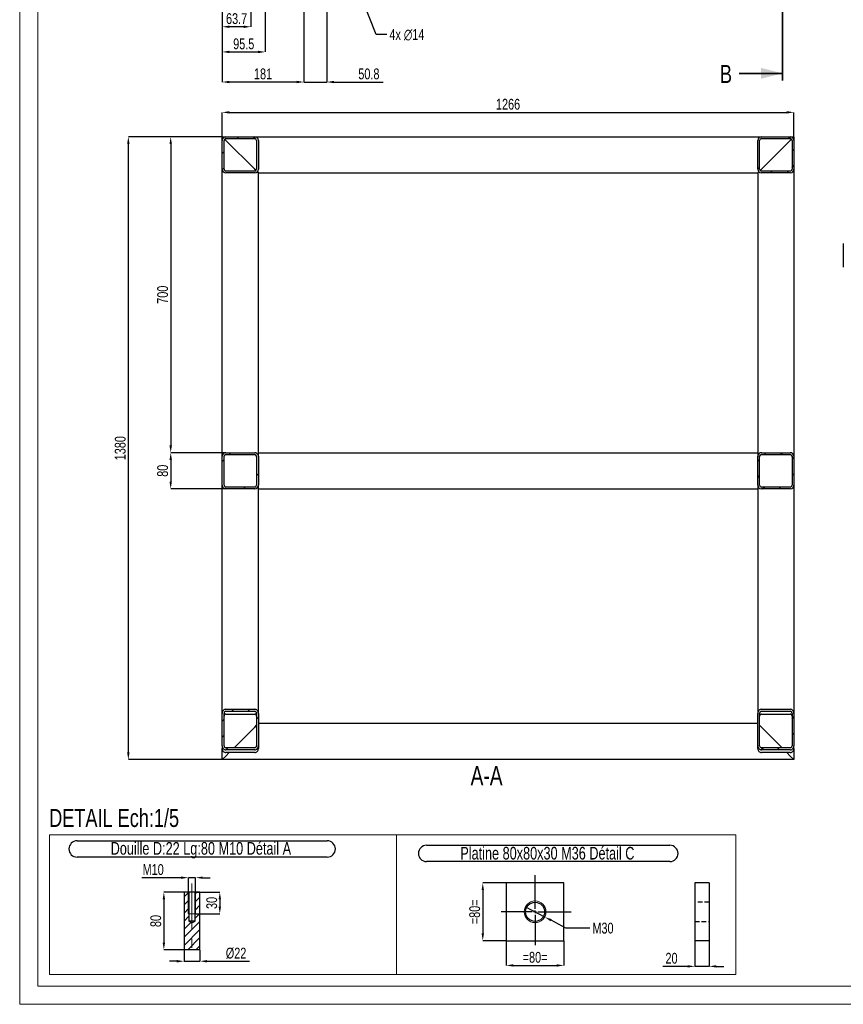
# Model space of a CAD drawing. Header units: millimetres. Extents: x 0 to 841, y 0 to 594.
# Tile 1 of 10: x 0 to 228, y 0 to 273. Entities that reach past the tile are written whole.
import ezdxf

# ---------------------------------------------------------------- set-up
doc = ezdxf.new("R2010")
doc.units = ezdxf.units.MM
doc.header["$PDSIZE"] = -1
doc.linetypes.add('CENTERX2', pattern=[20.32, 12.7, -2.54, 2.54, -2.54])
doc.linetypes.add('HIDDEN', pattern=[1.905, 1.27, -0.635])
for name, color, linetype in [('COTES', 1, 'Continuous'), ('NOTES', 6, 'Continuous'), ('TRAIT-FINS', 9, 'Continuous'), ('TRAIT-MIXTES', 3, 'CENTERX2'), ('TRAIT-TIRET', 2, 'HIDDEN')]:
    doc.layers.add(name, color=color, linetype=linetype)
doc.layers.add('TRAIT-FORT', color=4, linetype='Continuous', lineweight=25)
doc.styles.add('SLDTEXTSTYLE0', font='TXT', dxfattribs={"width": 0.75})
doc.dimstyles.new('SLDDIMSTYLE0', dxfattribs={"dimtxt": 3, "dimasz": 2, "dimexe": 0, "dimexo": 0.0625, "dimgap": 0.75, "dimtad": 1, "dimdec": 0, "dimlfac": 8, "dimrnd": 1e-09, "dimzin": 12, "dimdsep": 46, "dimtxsty": 'SLDTEXTSTYLE0', "dimsah": 1, "dimcen": 0.09, "dimadec": 0, "dimazin": 3, "dimtfac": 1, "dimtdec": 0, "dimtofl": 0, "dimtmove": 0, "dimatfit": 3, "dimfxl": 1, "dimfrac": 2, "dimtolj": 1, "dimtzin": 12, "dimarcsym": 0})
doc.dimstyles.new('SLDDIMSTYLE1', dxfattribs={"dimtxt": 3, "dimasz": 2, "dimexe": 0, "dimexo": 0.0625, "dimgap": 0.75, "dimtad": 1, "dimdec": 1, "dimlfac": 8, "dimrnd": 1e-09, "dimzin": 12, "dimdsep": 46, "dimtxsty": 'SLDTEXTSTYLE0', "dimsah": 1, "dimcen": 0.09, "dimadec": 0, "dimazin": 3, "dimtfac": 1, "dimtdec": 1, "dimtmove": 0, "dimatfit": 0, "dimfxl": 1, "dimfrac": 2, "dimtolj": 1, "dimtzin": 12, "dimarcsym": 0})
doc.dimstyles.new('SLDDIMSTYLE10', dxfattribs={"dimtxt": 3, "dimasz": 2, "dimexe": 0, "dimexo": 0.0625, "dimgap": 0.75, "dimtad": 1, "dimdec": 0, "dimlfac": 5, "dimrnd": 1e-09, "dimzin": 12, "dimdsep": 46, "dimtxsty": 'SLDTEXTSTYLE0', "dimsah": 1, "dimcen": 0.09, "dimadec": 0, "dimazin": 3, "dimtfac": 1, "dimtdec": 0, "dimtofl": 0, "dimtmove": 0, "dimatfit": 3, "dimfxl": 1, "dimfrac": 2, "dimtolj": 1, "dimtzin": 12, "dimarcsym": 0})
doc.dimstyles.new('SLDDIMSTYLE11', dxfattribs={"dimtxt": 3, "dimasz": 2, "dimexe": 0, "dimexo": 0.0625, "dimgap": 0.75, "dimtad": 1, "dimdec": 0, "dimlfac": 5, "dimrnd": 1e-09, "dimzin": 12, "dimdsep": 46, "dimtxsty": 'SLDTEXTSTYLE0', "dimsah": 1, "dimcen": 0.09, "dimadec": 0, "dimazin": 3, "dimtfac": 1, "dimtdec": 0, "dimtmove": 0, "dimatfit": 0, "dimfxl": 1, "dimfrac": 2, "dimtolj": 1, "dimtzin": 12, "dimarcsym": 0})
doc.dimstyles.new('SLDDIMSTYLE12', dxfattribs={"dimtxt": 3, "dimasz": 2, "dimexe": 0, "dimexo": 0.0625, "dimgap": 0.75, "dimtad": 1, "dimdec": 0, "dimlfac": 8, "dimrnd": 1e-09, "dimzin": 12, "dimdsep": 46, "dimtxsty": 'SLDTEXTSTYLE0', "dimsah": 1, "dimcen": 0.09, "dimadec": 0, "dimazin": 3, "dimtfac": 1, "dimtdec": 0, "dimtmove": 0, "dimatfit": 0, "dimfxl": 1, "dimfrac": 2, "dimtolj": 1, "dimtzin": 12, "dimarcsym": 0})
doc.dimstyles.new('SLDDIMSTYLE4', dxfattribs={"dimtxt": 3, "dimasz": 2, "dimexe": 0, "dimexo": 0.0625, "dimgap": 0.75, "dimtad": 1, "dimdec": 0, "dimlfac": 8, "dimrnd": 1e-09, "dimzin": 12, "dimdsep": 46, "dimtxsty": 'SLDTEXTSTYLE0', "dimsah": 1, "dimcen": 0.09, "dimadec": 0, "dimazin": 3, "dimtfac": 1, "dimtofl": 0, "dimtmove": 0, "dimatfit": 3, "dimfxl": 1, "dimfrac": 2, "dimtolj": 1, "dimtzin": 12, "dimarcsym": 0})
doc.dimstyles.new('SLDDIMSTYLE5', dxfattribs={"dimtxt": 3, "dimasz": 2, "dimexe": 0, "dimexo": 0.0625, "dimgap": 0.75, "dimtad": 0, "dimtih": 1, "dimtoh": 1, "dimdec": 0, "dimlfac": 8, "dimrnd": 1e-09, "dimzin": 12, "dimdsep": 46, "dimtxsty": 'SLDTEXTSTYLE0', "dimblk1": 'NONE', "dimsah": 1, "dimcen": 0, "dimadec": 0, "dimazin": 3, "dimtfac": 1, "dimtdec": 0, "dimtmove": 0, "dimatfit": 3, "dimldrblk": 'NONE', "dimfxl": 1, "dimfrac": 2, "dimtolj": 1, "dimtzin": 12, "dimarcsym": 0})
doc.dimstyles.new('SLDDIMSTYLE9', dxfattribs={"dimtxt": 3, "dimasz": 2, "dimexe": 0, "dimexo": 0.0625, "dimgap": 0.75, "dimtad": 0, "dimtih": 1, "dimtoh": 1, "dimdec": 0, "dimlfac": 5, "dimrnd": 1e-09, "dimzin": 12, "dimdsep": 46, "dimtxsty": 'SLDTEXTSTYLE0', "dimblk1": 'NONE', "dimsah": 1, "dimcen": 0, "dimadec": 0, "dimazin": 3, "dimtfac": 1, "dimtdec": 0, "dimtmove": 0, "dimatfit": 3, "dimldrblk": 'NONE', "dimfxl": 1, "dimfrac": 2, "dimtolj": 1, "dimtzin": 12, "dimarcsym": 0})
pattern_1 = [(45, (0, 0), (-13.4704, 13.4704), []), (45, (4.49, 2e-323), (-13.4704, 13.4704), []), (45, (8.98, 4e-323), (-13.4704, 13.4704), []), (45, (13.47, 6e-323), (-13.4704, 13.4704), [])]

# ---------------------------------------------------------------- blocks, each defined once
blk = doc.blocks.new('_D_19')
at = {"layer": 'COTES', "color": 0, "lineweight": -2, "transparency": 16777216}
for p, q in [((56.05, 307.37), (56.05, 270.74)), ((64.02, 300.36), (64.02, 270.74)), ((62.02, 270.74), (58.05, 270.74))]:
    blk.add_line(p, q, dxfattribs=at)
at = {"layer": 'COTES', "color": 0, "transparency": 16777216}
for points in [[(58.05, 271.07), (58.05, 270.4), (56.05, 270.74)], [(62.02, 271.07), (62.02, 270.4), (64.02, 270.74)]]:
    blk.add_solid(points, dxfattribs=at)
at = {"layer": 'Defpoints', "color": 0, "transparency": 16777216}
for p in [(56.05, 307.43), (64.02, 300.43), (56.05, 270.74)]:
    blk.add_point(p, dxfattribs=at)
at = {"layer": 'COTES', "color": 0, "transparency": 16777216, "insert": (60.04, 274.49), "char_height": 3, "attachment_point": 2, "style": 'SLDTEXTSTYLE0'}
blk.add_mtext('\\A1;63.7', dxfattribs=at)
blk = doc.blocks.new('_D_20')
at = {"layer": 'COTES', "color": 0, "lineweight": -2, "transparency": 16777216}
for p, q in [((56.05, 307.37), (56.05, 263.76)), ((67.99, 302.74), (67.99, 263.76)), ((58.05, 263.76), (65.99, 263.76))]:
    blk.add_line(p, q, dxfattribs=at)
at = {"layer": 'COTES', "color": 0, "transparency": 16777216}
for points in [[(58.05, 264.1), (58.05, 263.43), (56.05, 263.76)], [(65.99, 264.1), (65.99, 263.43), (67.99, 263.76)]]:
    blk.add_solid(points, dxfattribs=at)
at = {"layer": 'Defpoints', "color": 0, "transparency": 16777216}
for p in [(56.05, 307.43), (67.99, 302.81), (67.99, 263.76)]:
    blk.add_point(p, dxfattribs=at)
at = {"layer": 'COTES', "color": 0, "transparency": 16777216, "insert": (62.02, 267.51), "char_height": 3, "attachment_point": 2, "style": 'SLDTEXTSTYLE0'}
blk.add_mtext('\\A1;95.5', dxfattribs=at)
blk = doc.blocks.new('_D_21')
at = {"layer": 'COTES', "color": 0, "lineweight": -2, "transparency": 16777216}
for p, q in [((78.67, 300.4), (78.67, 255.43)), ((85.02, 300.4), (85.02, 255.43)), ((76.67, 255.43), (74.67, 255.43)), ((78.67, 255.43), (85.02, 255.43)), ((87.02, 255.43), (100.59, 255.43))]:
    blk.add_line(p, q, dxfattribs=at)
at = {"layer": 'COTES', "color": 0, "transparency": 16777216}
for points in [[(76.67, 255.77), (76.67, 255.1), (78.67, 255.43)], [(87.02, 255.77), (87.02, 255.1), (85.02, 255.43)]]:
    blk.add_solid(points, dxfattribs=at)
at = {"layer": 'Defpoints', "color": 0, "transparency": 16777216}
for p in [(78.67, 300.46), (85.02, 300.46), (85.02, 255.43)]:
    blk.add_point(p, dxfattribs=at)
at = {"layer": 'COTES', "color": 0, "transparency": 16777216, "insert": (96.66, 259.18), "char_height": 3, "attachment_point": 2, "style": 'SLDTEXTSTYLE0'}
blk.add_mtext('\\A1;50.8', dxfattribs=at)
blk = doc.blocks.new('_D_22')
at = {"layer": 'COTES', "color": 0, "lineweight": -2, "transparency": 16777216}
for p, q in [((56.05, 307.37), (56.05, 255.43)), ((78.67, 300.4), (78.67, 255.43)), ((76.67, 255.43), (58.05, 255.43))]:
    blk.add_line(p, q, dxfattribs=at)
at = {"layer": 'COTES', "color": 0, "transparency": 16777216}
for points in [[(58.05, 255.77), (58.05, 255.1), (56.05, 255.43)], [(76.67, 255.77), (76.67, 255.1), (78.67, 255.43)]]:
    blk.add_solid(points, dxfattribs=at)
at = {"layer": 'Defpoints', "color": 0, "transparency": 16777216}
for p in [(56.05, 307.43), (78.67, 300.46), (56.05, 255.43)]:
    blk.add_point(p, dxfattribs=at)
at = {"layer": 'COTES', "color": 0, "transparency": 16777216, "insert": (67.36, 259.18), "char_height": 3, "attachment_point": 2, "style": 'SLDTEXTSTYLE0'}
blk.add_mtext('\\A1;181', dxfattribs=at)
blk = doc.blocks.new('_D_23')
at = {"layer": 'COTES', "color": 0, "lineweight": -2, "transparency": 16777216}
for p, q in [((84.69, 303.65), (85.34, 302.03)), ((98.67, 268.59), (86.08, 300.17)), ((101.58, 268.59), (98.67, 268.59))]:
    blk.add_line(p, q, dxfattribs=at)
at = {"layer": 'COTES', "color": 0, "transparency": 16777216}
blk.add_solid([(86.39, 300.29), (85.77, 300.05), (85.34, 302.03)], dxfattribs=at)
at = {"layer": 'Defpoints', "color": 0, "transparency": 16777216}
for p in [(84.69, 303.65), (85.34, 302.03)]:
    blk.add_point(p, dxfattribs=at)
at = {"layer": 'COTES', "color": 0, "transparency": 16777216, "insert": (102.33, 270.09), "char_height": 3, "attachment_point": 1, "style": 'SLDTEXTSTYLE0'}
blk.add_mtext('\\A1;4x ∅14', dxfattribs=at)
blk = doc.blocks.new('_None')
blk = doc.blocks.new('_D_30')
at = {"layer": 'COTES', "color": 0, "lineweight": -2, "transparency": 16777216}
for p, q in [((140.01, 27.02), (145.31, 24.21)), ((151.2, 21.1), (147.08, 23.28)), ((157.78, 21.1), (151.2, 21.1))]:
    blk.add_line(p, q, dxfattribs=at)
at = {"layer": 'COTES', "color": 0, "transparency": 16777216}
blk.add_solid([(147.24, 23.57), (146.92, 22.99), (145.31, 24.21)], dxfattribs=at)
at = {"layer": 'Defpoints', "color": 0, "transparency": 16777216}
for p in [(140.01, 27.02), (145.31, 24.21)]:
    blk.add_point(p, dxfattribs=at)
at = {"layer": 'COTES', "color": 0, "transparency": 16777216, "insert": (158.53, 22.6), "char_height": 3, "attachment_point": 1, "style": 'SLDTEXTSTYLE0'}
blk.add_mtext('\\A1;M30', dxfattribs=at)
blk = doc.blocks.new('_D_31')
at = {"layer": 'COTES', "color": 0, "lineweight": -2, "transparency": 16777216}
for p, q in [((134.6, 33.62), (128.18, 33.62)), ((128.18, 31.62), (128.18, 19.62)), ((134.6, 17.62), (128.18, 17.62))]:
    blk.add_line(p, q, dxfattribs=at)
at = {"layer": 'COTES', "color": 0, "transparency": 16777216}
for points in [[(127.85, 31.62), (128.51, 31.62), (128.18, 33.62)], [(127.85, 19.62), (128.51, 19.62), (128.18, 17.62)]]:
    blk.add_solid(points, dxfattribs=at)
at = {"layer": 'Defpoints', "color": 0, "transparency": 16777216}
for p in [(134.66, 33.62), (128.18, 17.62), (134.66, 17.62)]:
    blk.add_point(p, dxfattribs=at)
at = {"layer": 'COTES', "color": 0, "transparency": 16777216, "insert": (124.43, 25.62), "char_height": 3, "attachment_point": 2, "rotation": 90, "style": 'SLDTEXTSTYLE0'}
blk.add_mtext('\\A1;=80=', dxfattribs=at)
blk = doc.blocks.new('_D_32')
at = {"layer": 'COTES', "color": 0, "lineweight": -2, "transparency": 16777216}
for p, q in [((134.66, 17.55), (134.66, 10.77)), ((150.66, 17.55), (150.66, 10.77)), ((136.66, 10.77), (148.66, 10.77))]:
    blk.add_line(p, q, dxfattribs=at)
at = {"layer": 'COTES', "color": 0, "transparency": 16777216}
for points in [[(136.66, 11.1), (136.66, 10.43), (134.66, 10.77)], [(148.66, 11.1), (148.66, 10.43), (150.66, 10.77)]]:
    blk.add_solid(points, dxfattribs=at)
at = {"layer": 'Defpoints', "color": 0, "transparency": 16777216}
for p in [(134.66, 17.62), (150.66, 17.62), (150.66, 10.77)]:
    blk.add_point(p, dxfattribs=at)
at = {"layer": 'COTES', "color": 0, "transparency": 16777216, "insert": (142.66, 14.52), "char_height": 3, "attachment_point": 2, "style": 'SLDTEXTSTYLE0'}
blk.add_mtext('\\A1;=80=', dxfattribs=at)
blk = doc.blocks.new('SW_NOTE_25')
at = {"layer": 'NOTES', "color": 0}
for p, q in [((-0.03, 4.95), (67.31, 4.95)), ((67.31, 0.43), (-0.03, 0.43))]:
    blk.add_line(p, q, dxfattribs=at)
for centre, start, end in [((-0.03, 2.69), 90, 270), ((67.31, 2.69), 270, 90)]:
    blk.add_arc(centre, 2.26, start, end, dxfattribs=at)
at = {"layer": 'NOTES', "color": 0, "insert": (33.41, 4.51), "char_height": 3.5, "attachment_point": 2, "style": 'SLDTEXTSTYLE0'}
blk.add_mtext('Platine 80x80x30 M36 Détail C', dxfattribs=at)
blk = doc.blocks.new('SW_CENTERMARKSYMBOL_12')
at = {"layer": 'TRAIT-MIXTES', "color": 0}
for p, q in [((0, 0.8), (0, 10.19)), ((-0.8, 0), (-9.39, 0)), ((0, 0), (-0.4, 0)), ((0, 0), (0, 0.4)), ((0, 0), (0, -0.4)), ((0, 0), (0.4, 0)), ((0.8, 0), (9.97, 0)), ((0, -0.8), (0, -9.25))]:
    blk.add_line(p, q, dxfattribs=at)
blk = doc.blocks.new('_D_33')
at = {"layer": 'COTES', "color": 0, "lineweight": -2, "transparency": 16777216}
for p, q in [((44.69, 35.07), (33.77, 35.07)), ((46.69, 25.13), (46.69, 35.07)), ((48.69, 35.07), (46.69, 35.07)), ((48.69, 25.13), (48.69, 35.07)), ((50.69, 35.07), (52.69, 35.07))]:
    blk.add_line(p, q, dxfattribs=at)
at = {"layer": 'COTES', "color": 0, "transparency": 16777216}
for points in [[(44.69, 35.41), (44.69, 34.74), (46.69, 35.07)], [(50.69, 35.41), (50.69, 34.74), (48.69, 35.07)]]:
    blk.add_solid(points, dxfattribs=at)
at = {"layer": 'Defpoints', "color": 0, "transparency": 16777216}
for p in [(48.69, 35.07), (46.69, 25.07), (48.69, 25.07)]:
    blk.add_point(p, dxfattribs=at)
at = {"layer": 'COTES', "color": 0, "transparency": 16777216, "insert": (36.95, 38.82), "char_height": 3, "attachment_point": 2, "style": 'SLDTEXTSTYLE0'}
blk.add_mtext('\\A1;M10', dxfattribs=at)
blk = doc.blocks.new('_D_34')
at = {"layer": 'COTES', "color": 0, "lineweight": -2, "transparency": 16777216}
for p, q in [((48.75, 31.07), (55.39, 31.07)), ((55.39, 29.07), (55.39, 27.07)), ((48.75, 25.07), (55.39, 25.07))]:
    blk.add_line(p, q, dxfattribs=at)
at = {"layer": 'COTES', "color": 0, "transparency": 16777216}
for points in [[(55.06, 29.07), (55.72, 29.07), (55.39, 31.07)], [(55.06, 27.07), (55.72, 27.07), (55.39, 25.07)]]:
    blk.add_solid(points, dxfattribs=at)
at = {"layer": 'Defpoints', "color": 0, "transparency": 16777216}
for p in [(48.69, 31.07), (48.69, 25.07), (55.39, 25.07)]:
    blk.add_point(p, dxfattribs=at)
at = {"layer": 'COTES', "color": 0, "transparency": 16777216, "insert": (51.64, 28.07), "char_height": 3, "attachment_point": 2, "rotation": 90, "style": 'SLDTEXTSTYLE0'}
blk.add_mtext('\\A1;30', dxfattribs=at)
blk = doc.blocks.new('_D_35')
at = {"layer": 'COTES', "color": 0, "lineweight": -2, "transparency": 16777216}
for p, q in [((45.43, 31.07), (39.9, 31.07)), ((39.9, 29.07), (39.9, 17.07)), ((45.43, 15.07), (39.9, 15.07))]:
    blk.add_line(p, q, dxfattribs=at)
at = {"layer": 'COTES', "color": 0, "transparency": 16777216}
for points in [[(39.57, 29.07), (40.24, 29.07), (39.9, 31.07)], [(39.57, 17.07), (40.24, 17.07), (39.9, 15.07)]]:
    blk.add_solid(points, dxfattribs=at)
at = {"layer": 'Defpoints', "color": 0, "transparency": 16777216}
for p in [(45.49, 31.07), (39.9, 15.07), (45.49, 15.07)]:
    blk.add_point(p, dxfattribs=at)
at = {"layer": 'COTES', "color": 0, "transparency": 16777216, "insert": (36.15, 23.07), "char_height": 3, "attachment_point": 2, "rotation": 90, "style": 'SLDTEXTSTYLE0'}
blk.add_mtext('\\A1;80', dxfattribs=at)
blk = doc.blocks.new('_D_36')
at = {"layer": 'COTES', "color": 0, "lineweight": -2, "transparency": 16777216}
for p, q in [((45.49, 15.01), (45.49, 11.93)), ((49.89, 15.01), (49.89, 11.93)), ((43.49, 11.93), (41.49, 11.93)), ((45.49, 11.93), (49.89, 11.93)), ((51.89, 11.93), (63.64, 11.93))]:
    blk.add_line(p, q, dxfattribs=at)
at = {"layer": 'COTES', "color": 0, "transparency": 16777216}
for points in [[(43.49, 12.26), (43.49, 11.59), (45.49, 11.93)], [(51.89, 12.26), (51.89, 11.59), (49.89, 11.93)]]:
    blk.add_solid(points, dxfattribs=at)
at = {"layer": 'Defpoints', "color": 0, "transparency": 16777216}
for p in [(45.49, 15.07), (49.89, 15.07), (45.49, 11.93)]:
    blk.add_point(p, dxfattribs=at)
at = {"layer": 'COTES', "color": 0, "transparency": 16777216, "insert": (59.89, 15.68), "char_height": 3, "attachment_point": 2, "style": 'SLDTEXTSTYLE0'}
blk.add_mtext('\\A1;%%c22', dxfattribs=at)
blk = doc.blocks.new('SW_NOTE_26')
at = {"layer": 'NOTES', "color": 0}
for p, q in [((-0.03, 4.87), (69.19, 4.87)), ((69.19, 0.34), (-0.03, 0.34))]:
    blk.add_line(p, q, dxfattribs=at)
for centre, start, end in [((-0.03, 2.6), 90, 270), ((69.19, 2.6), 270, 90)]:
    blk.add_arc(centre, 2.26, start, end, dxfattribs=at)
at = {"layer": 'NOTES', "color": 0, "insert": (34.23, 4.51), "char_height": 3.5, "attachment_point": 2, "style": 'SLDTEXTSTYLE0'}
blk.add_mtext('Douille D:22 Lg:80 M10 Détail A', dxfattribs=at)
blk = doc.blocks.new('_D_37')
at = {"layer": 'COTES', "color": 0, "lineweight": -2, "transparency": 16777216}
for p, q in [((186.87, 17.55), (186.87, 10.51)), ((190.87, 17.55), (190.87, 10.51)), ((184.87, 10.51), (177.99, 10.51)), ((190.87, 10.51), (186.87, 10.51)), ((192.87, 10.51), (194.87, 10.51))]:
    blk.add_line(p, q, dxfattribs=at)
at = {"layer": 'COTES', "color": 0, "transparency": 16777216}
for points in [[(184.87, 10.84), (184.87, 10.18), (186.87, 10.51)], [(192.87, 10.84), (192.87, 10.18), (190.87, 10.51)]]:
    blk.add_solid(points, dxfattribs=at)
at = {"layer": 'Defpoints', "color": 0, "transparency": 16777216}
for p in [(186.87, 17.62), (190.87, 17.62), (186.87, 10.51)]:
    blk.add_point(p, dxfattribs=at)
at = {"layer": 'COTES', "color": 0, "transparency": 16777216, "insert": (180.43, 14.26), "char_height": 3, "attachment_point": 2, "style": 'SLDTEXTSTYLE0'}
blk.add_mtext('\\A1;20', dxfattribs=at)
blk = doc.blocks.new('_D_59')
at = {"layer": 'COTES', "color": 0, "lineweight": -2, "transparency": 16777216}
for p, q in [((56.05, 240.33), (56.05, 247.03)), ((58.05, 247.03), (212.3, 247.03)), ((214.3, 240.33), (214.3, 247.03))]:
    blk.add_line(p, q, dxfattribs=at)
at = {"layer": 'COTES', "color": 0, "transparency": 16777216}
for points in [[(58.05, 247.37), (58.05, 246.7), (56.05, 247.03)], [(212.3, 247.37), (212.3, 246.7), (214.3, 247.03)]]:
    blk.add_solid(points, dxfattribs=at)
at = {"layer": 'Defpoints', "color": 0, "transparency": 16777216}
for p in [(214.3, 247.03), (56.05, 240.27), (214.3, 240.27)]:
    blk.add_point(p, dxfattribs=at)
at = {"layer": 'COTES', "color": 0, "transparency": 16777216, "insert": (135.18, 250.78), "char_height": 3, "attachment_point": 2, "style": 'SLDTEXTSTYLE0'}
blk.add_mtext('\\A1;1266', dxfattribs=at)
blk = doc.blocks.new('_D_60')
at = {"layer": 'COTES', "color": 0, "lineweight": -2, "transparency": 16777216}
for p, q in [((55.99, 240.27), (30.07, 240.27)), ((30.07, 69.77), (30.07, 238.27)), ((55.99, 67.77), (30.07, 67.77))]:
    blk.add_line(p, q, dxfattribs=at)
at = {"layer": 'COTES', "color": 0, "transparency": 16777216}
for points in [[(29.74, 238.27), (30.4, 238.27), (30.07, 240.27)], [(29.74, 69.77), (30.4, 69.77), (30.07, 67.77)]]:
    blk.add_solid(points, dxfattribs=at)
at = {"layer": 'Defpoints', "color": 0, "transparency": 16777216}
for p in [(30.07, 240.27), (56.05, 240.27), (56.05, 67.77)]:
    blk.add_point(p, dxfattribs=at)
at = {"layer": 'COTES', "color": 0, "transparency": 16777216, "insert": (26.32, 154.02), "char_height": 3, "attachment_point": 2, "rotation": 90, "style": 'SLDTEXTSTYLE0'}
blk.add_mtext('\\A1;1380', dxfattribs=at)
blk = doc.blocks.new('_D_61')
at = {"layer": 'COTES', "color": 0, "lineweight": -2, "transparency": 16777216}
for p, q in [((55.99, 240.27), (41.8, 240.27)), ((41.8, 238.27), (41.8, 154.77)), ((56.99, 152.77), (41.8, 152.77))]:
    blk.add_line(p, q, dxfattribs=at)
at = {"layer": 'COTES', "color": 0, "transparency": 16777216}
for points in [[(41.46, 238.27), (42.13, 238.27), (41.8, 240.27)], [(41.46, 154.77), (42.13, 154.77), (41.8, 152.77)]]:
    blk.add_solid(points, dxfattribs=at)
at = {"layer": 'Defpoints', "color": 0, "transparency": 16777216}
for p in [(56.05, 240.27), (41.8, 152.77), (57.05, 152.77)]:
    blk.add_point(p, dxfattribs=at)
at = {"layer": 'COTES', "color": 0, "transparency": 16777216, "insert": (38.05, 196.52), "char_height": 3, "attachment_point": 2, "rotation": 90, "style": 'SLDTEXTSTYLE0'}
blk.add_mtext('\\A1;700', dxfattribs=at)
blk = doc.blocks.new('_D_62')
at = {"layer": 'COTES', "color": 0, "lineweight": -2, "transparency": 16777216}
for p, q in [((56.99, 152.77), (41.8, 152.77)), ((41.8, 150.77), (41.8, 144.77)), ((56.99, 142.77), (41.8, 142.77))]:
    blk.add_line(p, q, dxfattribs=at)
at = {"layer": 'COTES', "color": 0, "transparency": 16777216}
for points in [[(41.46, 150.77), (42.13, 150.77), (41.8, 152.77)], [(41.46, 144.77), (42.13, 144.77), (41.8, 142.77)]]:
    blk.add_solid(points, dxfattribs=at)
at = {"layer": 'Defpoints', "color": 0, "transparency": 16777216}
for p in [(57.05, 152.77), (41.8, 142.77), (57.05, 142.77)]:
    blk.add_point(p, dxfattribs=at)
at = {"layer": 'COTES', "color": 0, "transparency": 16777216, "insert": (38.05, 147.77), "char_height": 3, "attachment_point": 2, "rotation": 90, "style": 'SLDTEXTSTYLE0'}
blk.add_mtext('\\A1;80', dxfattribs=at)

msp = doc.modelspace()

# ---------------------------------------------------------------- hatches: boundary and pattern name
at = {"layer": 'TRAIT-FINS'}
h = msp.add_hatch(dxfattribs=at)
h.set_pattern_fill('DIN 201 ACIER ET FONTE', color=256, style=0, pattern_type=2)
h.set_pattern_definition(pattern_1)
edge = h.paths.add_edge_path(flags=0)
edge.add_line((65.054792, 240.266612), (57.054792, 240.266612))
edge.add_arc((57.054792, 239.266612), 1, 90, 180)
edge.add_line((56.054792, 239.266612), (56.054792, 231.266612))
edge.add_arc((57.054792, 231.266612), 1, 180, 270)
edge.add_line((57.054792, 230.266612), (65.054792, 230.266612))
edge.add_arc((65.054792, 231.266612), 1, 270, 360)
edge.add_line((66.054792, 231.266612), (66.054792, 239.266612))
edge.add_arc((65.054792, 239.266612), 1, 0, 90)
edge = h.paths.add_edge_path(flags=0)
edge.add_arc((57.054792, 231.266612), 0.5, 180, 270, ccw=False)
edge.add_line((56.554792, 231.266612), (56.554792, 239.266612))
edge.add_arc((57.054792, 239.266612), 0.5, 90, 180, ccw=False)
edge.add_line((57.054792, 239.766612), (65.054792, 239.766612))
edge.add_arc((65.054792, 239.266612), 0.5, 0, 90, ccw=False)
edge.add_line((65.554792, 239.266612), (65.554792, 231.266612))
edge.add_arc((65.054792, 231.266612), 0.5, 270, 360, ccw=False)
edge.add_line((65.054792, 230.766612), (57.054792, 230.766612))
h = msp.add_hatch(dxfattribs=at)
h.set_pattern_fill('DIN 201 ACIER ET FONTE', color=256, style=0, pattern_type=2)
h.set_pattern_definition(pattern_1)
edge = h.paths.add_edge_path(flags=0)
edge.add_line((213.304792, 240.266612), (205.304792, 240.266612))
edge.add_arc((205.304792, 239.266612), 1, 90, 180)
edge.add_line((204.304792, 239.266612), (204.304792, 231.266612))
edge.add_arc((205.304792, 231.266612), 1, 180, 270)
edge.add_line((205.304792, 230.266612), (213.304792, 230.266612))
edge.add_arc((213.304792, 231.266612), 1, 270, 360)
edge.add_line((214.304792, 231.266612), (214.304792, 239.266612))
edge.add_arc((213.304792, 239.266612), 1, 0, 90)
edge = h.paths.add_edge_path(flags=0)
edge.add_arc((205.304792, 231.266612), 0.5, 180, 270, ccw=False)
edge.add_line((204.804792, 231.266612), (204.804792, 239.266612))
edge.add_arc((205.304792, 239.266612), 0.5, 90, 180, ccw=False)
edge.add_line((205.304792, 239.766612), (213.304792, 239.766612))
edge.add_arc((213.304792, 239.266612), 0.5, 0, 90, ccw=False)
edge.add_line((213.804792, 239.266612), (213.804792, 231.266612))
edge.add_arc((213.304792, 231.266612), 0.5, 270, 360, ccw=False)
edge.add_line((213.304792, 230.766612), (205.304792, 230.766612))
h = msp.add_hatch(dxfattribs=at)
h.set_pattern_fill('DIN 201 ACIER ET FONTE', color=256, style=0, pattern_type=2)
h.set_pattern_definition(pattern_1)
edge = h.paths.add_edge_path(flags=0)
edge.add_line((65.054792, 152.766612), (57.054792, 152.766612))
edge.add_arc((57.054792, 151.766612), 1, 90, 180)
edge.add_line((56.054792, 151.766612), (56.054792, 143.766612))
edge.add_arc((57.054792, 143.766612), 1, 180, 270)
edge.add_line((57.054792, 142.766612), (65.054792, 142.766612))
edge.add_arc((65.054792, 143.766612), 1, 270, 360)
edge.add_line((66.054792, 143.766612), (66.054792, 151.766612))
edge.add_arc((65.054792, 151.766612), 1, 0, 90)
edge = h.paths.add_edge_path(flags=0)
edge.add_arc((57.054792, 143.766612), 0.5, 180, 270, ccw=False)
edge.add_line((56.554792, 143.766612), (56.554792, 151.766612))
edge.add_arc((57.054792, 151.766612), 0.5, 90, 180, ccw=False)
edge.add_line((57.054792, 152.266612), (65.054792, 152.266612))
edge.add_arc((65.054792, 151.766612), 0.5, 0, 90, ccw=False)
edge.add_line((65.554792, 151.766612), (65.554792, 143.766612))
edge.add_arc((65.054792, 143.766612), 0.5, 270, 360, ccw=False)
edge.add_line((65.054792, 143.266612), (57.054792, 143.266612))
h = msp.add_hatch(dxfattribs=at)
h.set_pattern_fill('DIN 201 ACIER ET FONTE', color=256, style=0, pattern_type=2)
h.set_pattern_definition(pattern_1)
edge = h.paths.add_edge_path(flags=0)
edge.add_line((213.304792, 152.766612), (205.304792, 152.766612))
edge.add_arc((205.304792, 151.766612), 1, 90, 180)
edge.add_line((204.304792, 151.766612), (204.304792, 143.766612))
edge.add_arc((205.304792, 143.766612), 1, 180, 270)
edge.add_line((205.304792, 142.766612), (213.304792, 142.766612))
edge.add_arc((213.304792, 143.766612), 1, 270, 360)
edge.add_line((214.304792, 143.766612), (214.304792, 151.766612))
edge.add_arc((213.304792, 151.766612), 1, 0, 90)
edge = h.paths.add_edge_path(flags=0)
edge.add_arc((205.304792, 143.766612), 0.5, 180, 270, ccw=False)
edge.add_line((204.804792, 143.766612), (204.804792, 151.766612))
edge.add_arc((205.304792, 151.766612), 0.5, 90, 180, ccw=False)
edge.add_line((205.304792, 152.266612), (213.304792, 152.266612))
edge.add_arc((213.304792, 151.766612), 0.5, 0, 90, ccw=False)
edge.add_line((213.804792, 151.766612), (213.804792, 143.766612))
edge.add_arc((213.304792, 143.766612), 0.5, 270, 360, ccw=False)
edge.add_line((213.304792, 143.266612), (205.304792, 143.266612))
h = msp.add_hatch(dxfattribs=at)
h.set_pattern_fill('DIN 201 ACIER ET FONTE', color=256, style=0, pattern_type=2)
h.set_pattern_definition(pattern_1)
edge = h.paths.add_edge_path(flags=0)
edge.add_ellipse((65.054792, 80.585346), major_axis=(0, -1.122285), ratio=0.8910394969, start_angle=90, end_angle=180)
edge.add_line((65.054792, 81.70763), (57.054792, 81.70763))
edge.add_ellipse((57.054792, 80.585346), major_axis=(0, -1.122285), ratio=0.8910394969, start_angle=180, end_angle=270)
edge.add_line((56.054792, 80.585346), (56.054792, 71.607068))
edge.add_ellipse((57.054792, 71.607068), major_axis=(0, -1.122285), ratio=0.8910394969, start_angle=270, end_angle=360)
edge.add_line((57.054792, 70.484783), (65.054792, 70.484783))
edge.add_ellipse((65.054792, 71.607068), major_axis=(0, -1.122285), ratio=0.8910394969, start_angle=0, end_angle=90)
edge.add_line((66.054792, 71.607068), (66.054792, 80.585346))
edge = h.paths.add_edge_path(flags=0)
edge.add_line((56.554792, 71.607068), (56.554792, 80.585346))
edge.add_ellipse((57.054792, 80.585346), major_axis=(0, -0.561142), ratio=0.8910394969, start_angle=180, end_angle=270, ccw=False)
edge.add_line((57.054792, 81.146488), (65.054792, 81.146488))
edge.add_ellipse((65.054792, 80.585346), major_axis=(0, -0.561142), ratio=0.8910394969, start_angle=90, end_angle=180, ccw=False)
edge.add_line((65.554792, 80.585346), (65.554792, 71.607068))
edge.add_ellipse((65.054792, 71.607068), major_axis=(0, -0.561142), ratio=0.8910394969, start_angle=0, end_angle=90, ccw=False)
edge.add_line((65.054792, 71.045926), (57.054792, 71.045926))
edge.add_ellipse((57.054792, 71.607068), major_axis=(0, -0.561142), ratio=0.8910394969, start_angle=-90, end_angle=0, ccw=False)
h = msp.add_hatch(dxfattribs=at)
h.set_pattern_fill('DIN 201 ACIER ET FONTE', color=256, style=0, pattern_type=2)
h.set_pattern_definition(pattern_1)
edge = h.paths.add_edge_path(flags=0)
edge.add_line((205.304792, 70.484783), (213.304792, 70.484783))
edge.add_ellipse((213.304792, 71.607068), major_axis=(0, 1.122285), ratio=0.8910394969, start_angle=180, end_angle=270)
edge.add_line((214.304792, 71.607068), (214.304792, 80.585346))
edge.add_ellipse((213.304792, 80.585346), major_axis=(0, 1.122285), ratio=0.8910394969, start_angle=270, end_angle=360)
edge.add_line((213.304792, 81.70763), (205.304792, 81.70763))
edge.add_ellipse((205.304792, 80.585346), major_axis=(0, 1.122285), ratio=0.8910394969, start_angle=0, end_angle=90)
edge.add_line((204.304792, 80.585346), (204.304792, 71.607068))
edge.add_ellipse((205.304792, 71.607068), major_axis=(0, 1.122285), ratio=0.8910394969, start_angle=90, end_angle=180)
edge = h.paths.add_edge_path(flags=0)
edge.add_ellipse((205.304792, 71.607068), major_axis=(0, 0.561142), ratio=0.8910394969, start_angle=90, end_angle=180, ccw=False)
edge.add_line((204.804792, 71.607068), (204.804792, 80.585346))
edge.add_ellipse((205.304792, 80.585346), major_axis=(0, 0.561142), ratio=0.8910394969, start_angle=0, end_angle=90, ccw=False)
edge.add_line((205.304792, 81.146488), (213.304792, 81.146488))
edge.add_ellipse((213.304792, 80.585346), major_axis=(0, 0.561142), ratio=0.8910394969, start_angle=-90, end_angle=0, ccw=False)
edge.add_line((213.804792, 80.585346), (213.804792, 71.607068))
edge.add_ellipse((213.304792, 71.607068), major_axis=(0, 0.561142), ratio=0.8910394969, start_angle=180, end_angle=270, ccw=False)
edge.add_line((213.304792, 71.045926), (205.304792, 71.045926))
h = msp.add_hatch(dxfattribs=at)
h.set_pattern_fill('ANSI31', color=256, scale=0.5, angle=3e-322, style=0)
h.paths.add_polyline_path([(46.840204, 31.070754), (45.490204, 31.070754), (45.490204, 15.070754), (49.890204, 15.070754), (49.890204, 31.070754), (48.540204, 31.070754), (48.540204, 23.070754), (47.690204, 22.560023), (46.840204, 23.070754)], flags=0)

# ---------------------------------------------------------------- linework, layer by layer
at = {"lineweight": 18}
for p, q in [((0, 594), (0, 0)), ((5, 589), (5, 5)), ((8.218031, 8.263295), (8.218031, 46.943558)), ((8.218031, 46.943558), (104.299791, 46.943558)), ((104.299791, 8.263295), (104.299791, 46.943558)), ((104.299791, 8.263295), (104.299791, 46.943558)), ((104.299791, 46.943558), (198.272445, 46.943558)), ((198.272445, 8.263295), (198.272445, 46.943558)), ((198.272445, 8.263295), (198.272445, 46.943558)), ((8.218031, 8.263295), (104.299791, 8.263295)), ((104.299791, 8.263295), (198.272445, 8.263295)), ((836, 5), (5, 5)), ((841, 0), (0, 0))]:
    msp.add_line(p, q, dxfattribs=at)
at = {"lineweight": 35}
for p, q in [((211.191792, 462.805197), (211.191792, 255.834277)), ((199.191792, 257.834277), (211.191792, 257.834277))]:
    msp.add_line(p, q, dxfattribs=at)
msp.add_solid([(211.191792, 257.834277), (205.191792, 259.334277), (205.191792, 256.334277)], dxfattribs=at)
at = {"layer": 'TRAIT-FINS', "lineweight": 18}
for p, q in [((46.690204, 31.070754), (48.690204, 31.070754)), ((46.690204, 31.070754), (46.690204, 25.070754)), ((48.690204, 31.070754), (48.690204, 25.070754)), ((46.690204, 25.070754), (48.690204, 25.070754))]:
    msp.add_line(p, q, dxfattribs=at)
msp.add_circle((142.658798, 25.61547), 3, dxfattribs=at)
at = {"layer": 'TRAIT-FORT', "lineweight": 25}
for p, q in [((56.054792, 240.266612), (57.054792, 240.266612)), ((56.347685, 239.973719), (56.054792, 240.266612)), ((56.054792, 239.266612), (56.054792, 240.266612)), ((56.054792, 240.266612), (56.347685, 239.973719)), ((57.054792, 240.266612), (65.054792, 240.266612)), ((65.054792, 240.266612), (205.304792, 240.266612)), ((205.304792, 240.266612), (213.304792, 240.266612)), ((213.304792, 240.266612), (214.304792, 240.266612)), ((214.304792, 240.266612), (214.011899, 239.973719)), ((214.011899, 239.973719), (214.304792, 240.266612)), ((214.304792, 240.266612), (214.304792, 239.266612)), ((56.054792, 231.266612), (56.054792, 239.266612)), ((56.554792, 231.266612), (56.554792, 239.266612)), ((57.054792, 239.266612), (56.701238, 239.620165)), ((56.701238, 239.620165), (57.054792, 239.266612)), ((57.054792, 239.766612), (65.054792, 239.766612)), ((65.054792, 231.266612), (57.054792, 239.266612)), ((65.554792, 239.266612), (65.554792, 231.266612)), ((66.054792, 239.266612), (66.054792, 231.266612)), ((204.304792, 231.266612), (204.304792, 239.266612)), ((204.804792, 231.266612), (204.804792, 239.266612)), ((205.304792, 239.766612), (213.304792, 239.766612)), ((213.304792, 239.266612), (205.304792, 231.266612)), ((213.658345, 239.620165), (213.304792, 239.266612)), ((213.304792, 239.266612), (213.658345, 239.620165)), ((213.804792, 239.266612), (213.804792, 231.266612)), ((214.304792, 239.266612), (214.304792, 231.266612)), ((56.054792, 151.766612), (56.054792, 231.266612)), ((65.054792, 230.766612), (57.054792, 230.766612)), ((65.054792, 230.266612), (57.054792, 230.266612)), ((65.408345, 230.913058), (65.054792, 231.266612)), ((65.054792, 231.266612), (65.408345, 230.913058)), ((66.054792, 230.266612), (65.761899, 230.559505)), ((65.761899, 230.559505), (66.054792, 230.266612)), ((66.054792, 230.266612), (204.304792, 230.266612)), ((66.054792, 152.766612), (66.054792, 230.266612)), ((204.597685, 230.559505), (204.304792, 230.266612)), ((204.304792, 230.266612), (204.597685, 230.559505)), ((204.304792, 230.266612), (204.304792, 152.766612)), ((205.304792, 231.266612), (204.951238, 230.913058)), ((204.951238, 230.913058), (205.304792, 231.266612)), ((213.304792, 230.766612), (205.304792, 230.766612)), ((213.304792, 230.266612), (205.304792, 230.266612)), ((214.304792, 231.266612), (214.304792, 151.766612)), ((227.976434, 210.668348), (227.976434, 204.136022)), ((57.054792, 152.766612), (65.054792, 152.766612)), ((66.054792, 152.766612), (204.304792, 152.766612)), ((66.054792, 151.766612), (66.054792, 152.766612)), ((204.304792, 152.766612), (204.304792, 151.766612)), ((205.304792, 152.766612), (213.304792, 152.766612)), ((56.054792, 143.766612), (56.054792, 151.766612)), ((56.554792, 143.766612), (56.554792, 151.766612)), ((57.054792, 152.266612), (65.054792, 152.266612)), ((65.554792, 151.766612), (65.554792, 143.766612)), ((66.054792, 151.766612), (66.054792, 143.766612)), ((204.304792, 143.766612), (204.304792, 151.766612)), ((204.804792, 143.766612), (204.804792, 151.766612)), ((205.304792, 152.266612), (213.304792, 152.266612)), ((213.804792, 151.766612), (213.804792, 143.766612)), ((214.304792, 151.766612), (214.304792, 143.766612)), ((56.054792, 80.585346), (56.054792, 143.766612)), ((65.054792, 143.266612), (57.054792, 143.266612)), ((65.054792, 142.766612), (57.054792, 142.766612)), ((66.054792, 142.766612), (66.054792, 143.766612)), ((66.054792, 142.766612), (204.304792, 142.766612)), ((66.054792, 80.585346), (66.054792, 142.766612)), ((204.304792, 143.766612), (204.304792, 142.766612)), ((204.304792, 142.766612), (204.304792, 80.585346)), ((213.304792, 143.266612), (205.304792, 143.266612)), ((213.304792, 142.766612), (205.304792, 142.766612)), ((214.304792, 143.766612), (214.304792, 80.585346)), ((56.054792, 71.607068), (56.054792, 80.585346)), ((56.554792, 71.607068), (56.554792, 80.585346)), ((57.054792, 81.70763), (65.054792, 81.70763)), ((57.054792, 81.146488), (65.054792, 81.146488)), ((57.054792, 80.364063), (65.054792, 80.364063)), ((65.554792, 80.585346), (65.554792, 71.607068)), ((66.054792, 80.585346), (66.054792, 71.607068)), ((204.304792, 71.607068), (204.304792, 80.585346)), ((204.804792, 71.607068), (204.804792, 80.585346)), ((205.304792, 81.70763), (213.304792, 81.70763)), ((205.304792, 81.146488), (213.304792, 81.146488)), ((205.304792, 80.364063), (213.304792, 80.364063)), ((213.804792, 80.585346), (213.804792, 71.607068)), ((214.304792, 80.585346), (214.304792, 71.607068)), ((65.054792, 76.766612), (59.334105, 71.045926)), ((65.554792, 77.266612), (65.054792, 76.766612)), ((65.054792, 76.766612), (65.554792, 77.266612)), ((204.304792, 77.766612), (66.054792, 77.766612)), ((205.304792, 76.766612), (204.804792, 77.266612)), ((204.804792, 77.266612), (205.304792, 76.766612)), ((211.025478, 71.045926), (205.304792, 76.766612)), ((56.054792, 71.607068), (56.054792, 70.824643)), ((65.054792, 71.045926), (57.054792, 71.045926)), ((66.054792, 71.607068), (66.054792, 70.824643)), ((204.304792, 70.824643), (204.304792, 71.607068)), ((213.304792, 71.045926), (205.304792, 71.045926)), ((214.304792, 70.824643), (214.304792, 71.607068)), ((56.054792, 67.766612), (56.054792, 70.824643)), ((57.054792, 68.766612), (56.054792, 67.766612)), ((56.054792, 67.766612), (57.054792, 68.766612)), ((65.054792, 70.484783), (57.054792, 70.484783)), ((65.054792, 69.702358), (57.054792, 69.702358)), ((57.990538, 69.702358), (57.054792, 68.766612)), ((213.304792, 70.484783), (205.304792, 70.484783)), ((213.304792, 69.702358), (205.304792, 69.702358)), ((213.304792, 68.766612), (212.369045, 69.702358)), ((214.304792, 67.766612), (213.304792, 68.766612)), ((213.304792, 68.766612), (214.304792, 67.766612)), ((214.304792, 70.824643), (214.304792, 67.766612)), ((214.304792, 67.766612), (56.054792, 67.766612)), ((134.658798, 33.61547), (134.658798, 17.61547)), ((150.658798, 33.61547), (134.658798, 33.61547)), ((150.658798, 17.61547), (150.658798, 33.61547)), ((186.866544, 33.61547), (186.866544, 17.61547)), ((190.866544, 33.61547), (186.866544, 33.61547)), ((190.866544, 33.61547), (190.866544, 17.61547)), ((45.490204, 31.070754), (45.490204, 15.070754)), ((46.840204, 31.070754), (45.490204, 31.070754)), ((46.840204, 31.070754), (46.840204, 23.070754)), ((48.540204, 31.070754), (46.840204, 31.070754)), ((48.540204, 23.070754), (48.540204, 31.070754)), ((49.890204, 31.070754), (48.540204, 31.070754)), ((49.890204, 15.070754), (49.890204, 31.070754)), ((46.840204, 23.070754), (47.690204, 22.560023)), ((48.540204, 23.070754), (46.840204, 23.070754)), ((47.690204, 22.560023), (48.540204, 23.070754)), ((134.658798, 17.61547), (150.658798, 17.61547)), ((190.866544, 17.61547), (186.866544, 17.61547)), ((49.890204, 15.070754), (45.490204, 15.070754))]:
    msp.add_line(p, q, dxfattribs=at)
msp.add_circle((142.658798, 25.61547), 2.65, dxfattribs=at)
for centre, radius, start, end in [((57.054792, 239.266612), 1, 90, 180), ((65.054792, 239.266612), 1, 0, 90), ((205.304792, 239.266612), 1, 90, 180), ((213.304792, 239.266612), 1, 0, 90), ((57.054792, 239.266612), 0.5, 90, 180), ((65.054792, 239.266612), 0.5, 0, 90), ((205.304792, 239.266612), 0.5, 90, 180), ((213.304792, 239.266612), 0.5, 0, 90), ((57.054792, 231.266612), 1, 180, 270), ((57.054792, 231.266612), 0.5, 180, 270), ((65.054792, 231.266612), 1, 270, 0), ((65.054792, 231.266612), 0.5, 270, 0), ((205.304792, 231.266612), 1, 180, 270), ((205.304792, 231.266612), 0.5, 180, 270), ((213.304792, 231.266612), 1, 270, 0), ((213.304792, 231.266612), 0.5, 270, 0), ((57.054792, 151.766612), 1, 90, 180), ((65.054792, 151.766612), 1, 0, 90), ((205.304792, 151.766612), 1, 90, 180), ((213.304792, 151.766612), 1, 0, 90), ((57.054792, 151.766612), 0.5, 90, 180), ((65.054792, 151.766612), 0.5, 0, 90), ((205.304792, 151.766612), 0.5, 90, 180), ((213.304792, 151.766612), 0.5, 0, 90), ((57.054792, 143.766612), 1, 180, 270), ((57.054792, 143.766612), 0.5, 180, 270), ((65.054792, 143.766612), 1, 270, 0), ((65.054792, 143.766612), 0.5, 270, 0), ((205.304792, 143.766612), 1, 180, 270), ((205.304792, 143.766612), 0.5, 180, 270), ((213.304792, 143.766612), 1, 270, 0), ((213.304792, 143.766612), 0.5, 270, 0)]:
    msp.add_arc(centre, radius, start, end, dxfattribs=at)
for centre, major_axis, start_param, end_param in [((57.054792, 80.585346), (0, -1.122285), 3.1415926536, 4.7123889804), ((57.054792, 80.585346), (0, -0.561142), 3.1415926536, 4.7123889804), ((57.054792, 79.802921), (0, -0.561142), 3.1415926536, 4.7123889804), ((65.054792, 80.585346), (0, -1.122285), 1.5707963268, 3.1415926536), ((65.054792, 80.585346), (0, -0.561142), 1.5707963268, 3.1415926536), ((65.054792, 79.802921), (0, -0.561142), 1.5707963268, 3.1415926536), ((205.304792, 80.585346), (0, 1.122285), 0, 1.5707963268), ((205.304792, 80.585346), (0, 0.561142), 0, 1.5707963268), ((205.304792, 79.802921), (0, 0.561142), 0, 1.5707963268), ((213.304792, 80.585346), (0, 1.122285), 4.7123889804, 6.2831853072), ((213.304792, 80.585346), (0, 0.561142), 4.7123889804, 6.2831853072), ((213.304792, 79.802921), (0, 0.561142), 4.7123889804, 6.2831853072), ((57.054792, 71.607068), (0, -1.122285), 4.7123889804, 6.2831853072), ((57.054792, 71.607068), (0, -0.561142), 4.7123889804, 6.2831853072), ((65.054792, 71.607068), (0, -1.122285), 0, 1.5707963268), ((65.054792, 71.607068), (0, -0.561142), 0, 1.5707963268), ((205.304792, 71.607068), (0, 1.122285), 1.5707963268, 3.1415926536), ((205.304792, 71.607068), (0, 0.561142), 1.5707963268, 3.1415926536), ((213.304792, 71.607068), (0, 1.122285), 3.1415926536, 4.7123889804), ((213.304792, 71.607068), (0, 0.561142), 3.1415926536, 4.7123889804), ((57.054792, 70.824643), (0, -1.122285), 4.7123889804, 6.2831853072), ((65.054792, 70.824643), (0, -1.122285), 0, 1.5707963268), ((205.304792, 70.824643), (0, 1.122285), 1.5707963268, 3.1415926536), ((213.304792, 70.824643), (0, 1.122285), 3.1415926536, 4.7123889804)]:
    msp.add_ellipse(centre, major_axis=major_axis, ratio=0.8910394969, start_param=start_param, end_param=end_param, dxfattribs=at)
at = {"layer": 'TRAIT-MIXTES', "lineweight": 18}
msp.add_line((47.690204, 33.418699), (47.690204, 13.337144), dxfattribs=at)
at = {"layer": 'TRAIT-TIRET'}
for p, q in [((190.866544, 28.26547), (186.866544, 28.26547)), ((186.866544, 22.96547), (190.866544, 22.96547))]:
    msp.add_line(p, q, dxfattribs=at)

# ---------------------------------------------------------------- block references
at = {"layer": 'NOTES'}
for name, p in [('SW_NOTE_26', (15.919047, 40.431261)), ('SW_NOTE_25', (112.65196, 39.08924))]:
    msp.add_blockref(name, p, dxfattribs=at)
at = {"layer": 'TRAIT-MIXTES'}
msp.add_blockref('SW_CENTERMARKSYMBOL_12', (142.658798, 25.61547), dxfattribs=at)

# ---------------------------------------------------------------- texts
at = {"insert": (193.825921, 260.15316), "char_height": 5, "attachment_point": 1, "style": 'SLDTEXTSTYLE0'}
msp.add_mtext('B', dxfattribs=at)
at = {"layer": 'NOTES', "style": 'SLDTEXTSTYLE0'}
for s, insert, char_height, attachment_point in [('A-A', (129.237812, 65.967861), 5.2916667, 2), ('DETAIL Ech:1/5', (8.161381, 54.114396), 5, 1)]:
    msp.add_mtext(s, dxfattribs=dict(at, insert=insert, char_height=char_height, attachment_point=attachment_point))

# ---------------------------------------------------------------- dimensions: what is measured, and where the dimension line sits
at = {"layer": 'COTES'}
for base, p1, p2, dimstyle, picture, middle in [((56.0547917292, 270.7375559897), (64.0235417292, 300.4261519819), (56.0547917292, 307.4342769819), 'SLDDIMSTYLE1', '_D_19', (60.0391667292, 270.7375559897)), ((67.992292, 263.761925), (56.054792, 307.434277), (67.992292, 302.807402), 'SLDDIMSTYLE1', '_D_20', (62.023542, 263.761925)), ((56.054792, 255.434277), (78.665638, 300.464252), (56.054792, 307.434277), 'SLDDIMSTYLE4', '_D_22', (67.360215, 255.434277)), ((85.015638, 255.434277), (78.665638, 300.464252), (85.015638, 300.464252), 'SLDDIMSTYLE1', '_D_21', (96.656972, 255.434277)), ((214.304792, 247.032802), (56.054792, 240.266612), (214.304792, 240.266612), 'SLDDIMSTYLE0', '_D_59', (135.179792, 247.032802)), ((186.866544, 10.510793), (190.866544, 17.61547), (186.866544, 17.61547), 'SLDDIMSTYLE11', '_D_37', (180.429044, 10.510793))]:
    dim = msp.add_linear_dim(base=base, p1=p1, p2=p2, dimstyle=dimstyle, dxfattribs=at)
    dim.commit()
    dim.dimension.update_dxf_attribs({"geometry": picture, "text_midpoint": middle, "dimtype": 160})
dim = msp.add_diameter_dim_2p(p1=(84.691652, 303.652061), p2=(85.339624, 302.026443), text='4x <>', dimstyle='SLDDIMSTYLE5', dxfattribs=at)
dim.commit()
dim.dimension.update_dxf_attribs({"geometry": '_D_23', "text_midpoint": (108.328609, 268.591238), "dimtype": 163})
for base, p1, p2, dimstyle, picture, middle in [((30.070202, 240.266612), (56.054792, 67.766612), (56.054792, 240.266612), 'SLDDIMSTYLE0', '_D_60', (30.070202, 154.016612)), ((41.796763, 152.766612), (56.054792, 240.266612), (57.054792, 152.766612), 'SLDDIMSTYLE0', '_D_61', (41.796763, 196.516612)), ((41.796763, 142.766612), (57.054792, 152.766612), (57.054792, 142.766612), 'SLDDIMSTYLE12', '_D_62', (41.796763, 147.766612)), ((39.902697, 15.070754), (45.490204, 31.070754), (45.490204, 15.070754), 'SLDDIMSTYLE10', '_D_35', (39.902697, 23.070754)), ((55.391257, 25.070754), (48.690204, 31.070754), (48.690204, 25.070754), 'SLDDIMSTYLE11', '_D_34', (55.391257, 28.070754))]:
    dim = msp.add_linear_dim(base=base, p1=p1, p2=p2, angle=90, dimstyle=dimstyle, dxfattribs=at)
    dim.commit()
    dim.dimension.update_dxf_attribs({"geometry": picture, "text_midpoint": middle, "dimtype": 160})
for base, p1, p2, text, dimstyle, picture, middle in [((48.690204, 35.074097), (46.690204, 25.070754), (48.690204, 25.070754), 'M<>', 'SLDDIMSTYLE11', '_D_33', (36.954515, 35.074097)), ((150.658798, 10.765487), (134.658798, 17.61547), (150.658798, 17.61547), '=<>=', 'SLDDIMSTYLE10', '_D_32', (142.658798, 10.765487)), ((45.490204, 11.926354), (49.890204, 15.070754), (45.490204, 15.070754), '%%c<>', 'SLDDIMSTYLE11', '_D_36', (59.890204, 11.926354))]:
    dim = msp.add_linear_dim(base=base, p1=p1, p2=p2, text=text, dimstyle=dimstyle, dxfattribs=at)
    dim.commit()
    dim.dimension.update_dxf_attribs({"geometry": picture, "text_midpoint": middle, "dimtype": 160})
dim = msp.add_linear_dim(base=(128.178387, 17.61547), p1=(134.658798, 33.61547), p2=(134.658798, 17.61547), angle=90, text='=<>=', dimstyle='SLDDIMSTYLE10', dxfattribs=at)
dim.commit()
dim.dimension.update_dxf_attribs({"geometry": '_D_31', "text_midpoint": (128.178387, 25.61547), "dimtype": 160})
dim = msp.add_diameter_dim_2p(p1=(140.006216, 27.01683), p2=(145.311379, 24.214109), text='M<>', dimstyle='SLDDIMSTYLE9', override={"dimpost": '<>'}, dxfattribs=at)
dim.commit()
dim.dimension.update_dxf_attribs({"geometry": '_D_30', "text_midpoint": (161.346382, 21.104552), "dimtype": 163})

doc.saveas('drawing.dxf')
